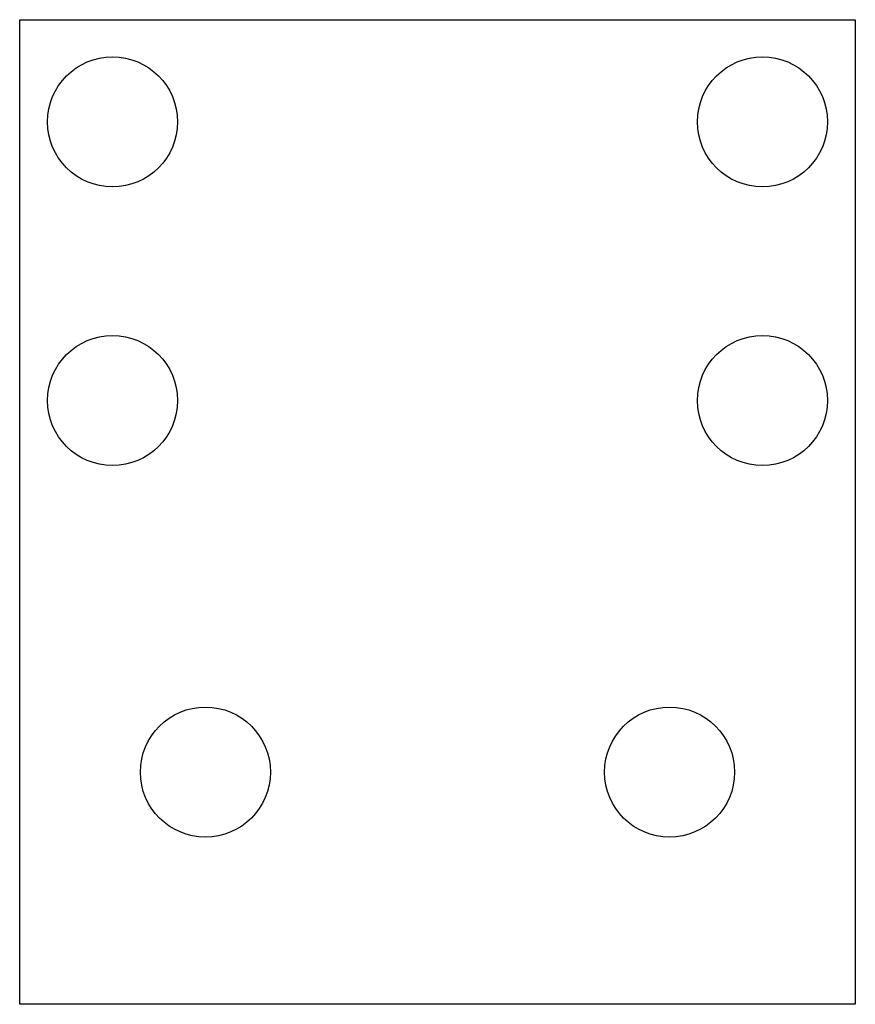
# Model space of a CAD drawing. Extents: x -45 to 45, y -60 to 46.
import ezdxf

# ---------------------------------------------------------------- set-up
doc = ezdxf.new("R2010")
doc.units = 0

msp = doc.modelspace()

# ---------------------------------------------------------------- linework, layer by layer
for p, q in [((-45, -60), (-45, 46)), ((-45, 46), (45, 46)), ((45, 46), (45, -60)), ((45, -60), (-45, -60))]:
    msp.add_line(p, q)
at = {"layer": 'PS_SOLID'}
for centre in [(-35, 35), (35, 35), (-35, 5), (35, 5), (-25, -35), (25, -35)]:
    msp.add_circle(centre, 7, dxfattribs=at)

doc.saveas('drawing.dxf')
